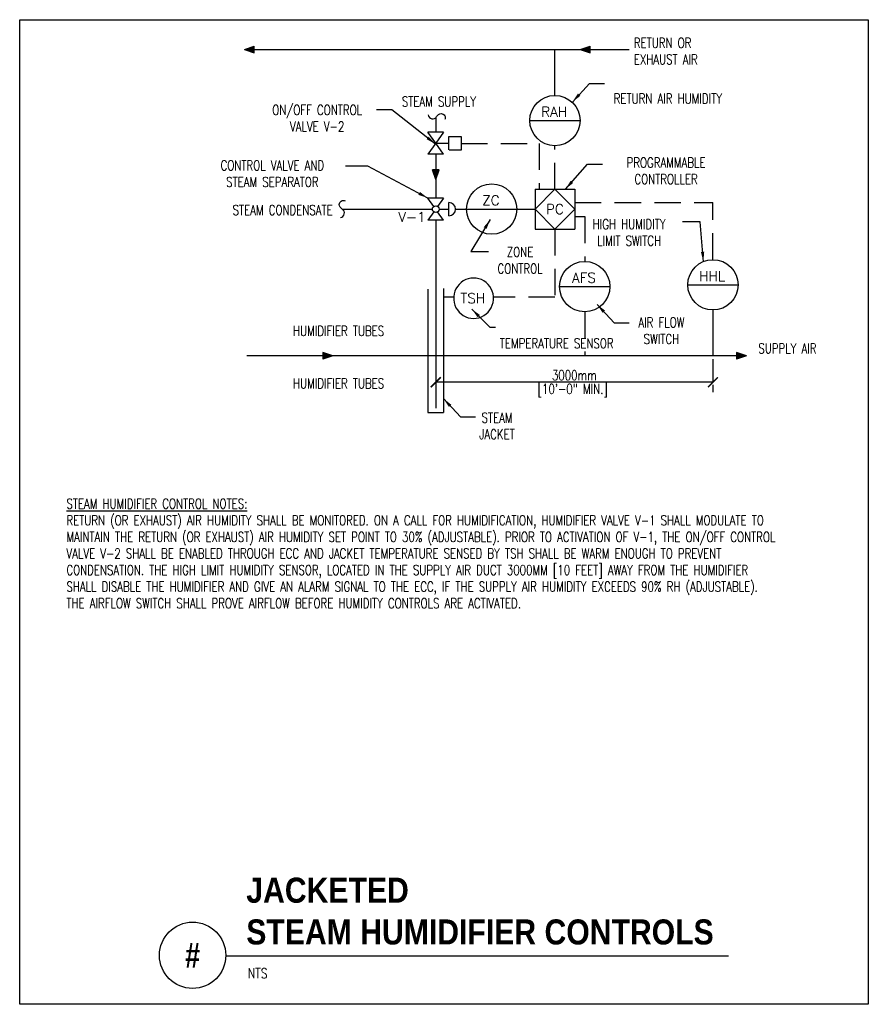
# Model space of a CAD drawing. Header units: inches. Extents: x -0.31 to 7.69, y -2.44 to 6.85.
import ezdxf
from ezdxf.enums import TextEntityAlignment as Align

# ---------------------------------------------------------------- set-up
doc = ezdxf.new("R2010")
doc.units = ezdxf.units.IN
doc.header["$MEASUREMENT"] = 0
doc.header["$PDSIZE"] = -1
doc.linetypes.add('HIDDEN', pattern=[0.375, 0.25, -0.125])
doc.layers.get('Defpoints').update_dxf_attribs({"color": 2})
doc.layers.add('G-ANNO-NPLT', color=7, linetype='Continuous', plot=False)
for name, color, linetype in [('M-DETL-DIMS', 1, 'Continuous'), ('M-DETL-MEDM', 4, 'Continuous'), ('M-DETL-TEXT', 2, 'Continuous'), ('M-DETL-THIN', 2, 'Continuous')]:
    doc.layers.add(name, color=color, linetype=linetype)
doc.styles.add('BOLD', font='bold.shx', dxfattribs={"width": 0.9})
doc.styles.add('Romans', font='romans.shx', dxfattribs={"width": 0.75})
doc.dimstyles.new('VA-Dims', dxfattribs={"dimtxt": 0.09375, "dimasz": 0.09375, "dimexe": 0.09375, "dimexo": 0.03125, "dimgap": 0.02, "dimtad": 1, "dimdec": 5, "dimzin": 0, "dimdsep": 46, "dimlunit": 4, "dimtxsty": 'Romans', "dimblk": 'ARCHTICK', "dimcen": 0.09375, "dimclrd": 256, "dimclre": 256, "dimclrt": 256, "dimadec": 0, "dimazin": 0, "dimtfac": 1, "dimtdec": 5, "dimtofl": 0, "dimtmove": 0, "dimatfit": 3, "dimfxl": 1, "dimfrac": 2, "dimtolj": 1, "dimtzin": 0, "dimlwd": -1, "dimlwe": -1, "dimarcsym": 0})

# ---------------------------------------------------------------- blocks, each defined once
blk = doc.blocks.new('_ArchTick')
at = {"color": 0, "linetype": 'ByBlock', "const_width": 0.15}
blk.add_lwpolyline([(-0.5, -0.5), (0.5, 0.5)], dxfattribs=at)
blk = doc.blocks.new('*D2')
at = {"layer": 'Defpoints', "color": 0, "transparency": 16777216}
for p in [(3.6135, 3.4367), (6.2272, 3.4367), (3.6135, 3.4304)]:
    blk.add_point(p, dxfattribs=at)
at = {"layer": 'M-DETL-DIMS', "transparency": 16777216}
for p, q in [((6.2272, 3.4304), (3.6135, 3.4304)), ((3.6135, 3.4055), (3.6135, 3.3366)), ((6.2272, 3.4055), (6.2272, 3.3366))]:
    blk.add_line(p, q, dxfattribs=at)
at = {"layer": 'M-DETL-DIMS', "transparency": 16777216, "xscale": 0.09375, "yscale": 0.09375, "zscale": 0.09375, "rotation": 180}
blk.add_blockref('_ArchTick', (3.6135, 3.4304), dxfattribs=at)
at = {"layer": 'M-DETL-DIMS', "transparency": 16777216, "xscale": 0.09375, "yscale": 0.09375, "zscale": 0.09375}
blk.add_blockref('_ArchTick', (6.2272, 3.4304), dxfattribs=at)
at = {"layer": 'M-DETL-DIMS', "transparency": 16777216, "insert": (4.9203, 3.4973), "char_height": 0.09375, "attachment_point": 5, "style": 'Romans'}
blk.add_mtext('\\A1;3000mm', dxfattribs=at)

msp = doc.modelspace()

# ---------------------------------------------------------------- hatches: boundary and pattern name
at = {"layer": 'M-DETL-MEDM'}
h = msp.add_hatch(color=256, dxfattribs=at)
h.paths.add_polyline_path([(1.90359, 6.599128), (1.80984, 6.567878), (1.90359, 6.567878)])
h.paths.add_polyline_path([(1.90359, 6.567878), (1.80984, 6.567878), (1.90359, 6.536628)])
h = msp.add_hatch(color=256, dxfattribs=at)
h.paths.add_polyline_path([(5.069842, 6.599128), (4.976092, 6.567878), (5.069842, 6.567878)])
h.paths.add_polyline_path([(5.069842, 6.567878), (4.976092, 6.567878), (5.069842, 6.536628)])
h = msp.add_hatch(color=256, dxfattribs=at)
h.paths.add_polyline_path([(3.582273, 5.435324), (3.613523, 5.341574), (3.613523, 5.435324)])
h.paths.add_polyline_path([(3.613523, 5.435324), (3.613523, 5.341574), (3.644773, 5.435324)])
h = msp.add_hatch(color=256, dxfattribs=at)
h.paths.add_polyline_path([(2.550861, 3.649128), (2.644611, 3.680378), (2.550861, 3.680378)])
h.paths.add_polyline_path([(2.550861, 3.680378), (2.644611, 3.680378), (2.550861, 3.711628)])
h = msp.add_hatch(color=256, dxfattribs=at)
h.paths.add_polyline_path([(6.449799, 3.649128), (6.543549, 3.680378), (6.449799, 3.680378)])
h.paths.add_polyline_path([(6.449799, 3.680378), (6.543549, 3.680378), (6.449799, 3.711628)])

# ---------------------------------------------------------------- linework, layer by layer
at = {"layer": 'G-ANNO-NPLT', "color": 6}
msp.add_lwpolyline([(-0.308231, 6.849755), (7.691688, 6.849755), (7.691688, -2.43508), (-0.308231, -2.43508)], close=True, dxfattribs=at)
at = {"layer": 'M-DETL-DIMS'}
msp.add_line((6.226218, 3.649128), (6.226218, 3.430378), dxfattribs=at)
at = {"layer": 'M-DETL-MEDM'}
for p, q in [((1.80984, 6.567878), (1.90359, 6.599128)), ((1.90359, 6.536628), (1.90359, 6.599128)), ((4.976092, 6.567878), (5.069842, 6.599128)), ((5.069842, 6.536628), (5.069842, 6.599128)), ((1.80984, 6.567878), (5.43694, 6.567878)), ((1.80984, 6.567878), (1.90359, 6.536628)), ((4.737415, 6.135963), (4.737415, 6.567878)), ((4.976092, 6.567878), (5.069842, 6.536628)), ((3.613523, 5.927873), (3.613523, 5.788491)), ((4.500248, 5.898795), (4.974583, 5.898795)), ((3.613523, 5.684324), (3.540606, 5.788491)), ((3.686439, 5.788491), (3.540606, 5.788491)), ((3.686439, 5.788491), (3.613523, 5.684324)), ((3.613523, 5.684324), (3.540606, 5.580158)), ((3.686439, 5.580158), (3.613523, 5.684324)), ((3.613523, 5.684324), (3.738523, 5.684324)), ((3.738523, 5.621824), (3.738523, 5.746824)), ((3.738523, 5.746824), (3.852318, 5.746824)), ((3.852318, 5.746824), (3.852318, 5.619995)), ((3.686439, 5.580158), (3.540606, 5.580158)), ((3.613523, 5.580158), (3.613523, 5.167461)), ((3.852318, 5.619995), (3.741266, 5.619995)), ((3.644773, 5.435324), (3.582273, 5.435324)), ((3.613523, 5.341574), (3.582273, 5.435324)), ((3.613523, 5.341574), (3.644773, 5.435324)), ((4.549915, 5.250795), (4.924915, 5.250795)), ((4.549915, 5.250795), (4.549915, 4.875795)), ((4.737415, 5.250795), (4.549915, 5.063295)), ((4.924915, 5.063295), (4.737415, 5.250795)), ((4.924915, 5.250795), (4.924915, 4.875795)), ((3.595602, 5.088896), (3.540606, 5.167461)), ((3.686439, 5.167461), (3.540606, 5.167461)), ((3.686439, 5.167461), (3.631443, 5.088896)), ((3.738523, 5.000795), (3.738523, 5.125795)), ((2.732539, 5.063295), (3.582273, 5.063295)), ((3.595602, 5.037694), (3.540606, 4.959128)), ((3.686439, 4.959128), (3.631443, 5.037694)), ((3.644773, 5.063295), (3.738523, 5.063295)), ((3.801023, 5.063295), (4.003387, 5.063295)), ((3.904052, 5.063295), (4.378387, 5.063295)), ((4.378387, 5.063295), (4.549915, 5.063295)), ((4.549915, 5.063295), (4.737415, 4.875795)), ((4.737415, 4.875795), (4.924915, 5.063295)), ((3.686439, 4.959128), (3.540606, 4.959128)), ((3.613523, 4.959128), (3.613523, 3.186737)), ((4.549915, 4.875795), (4.924915, 4.875795)), ((3.540766, 4.308014), (3.540766, 3.14446)), ((3.686279, 4.313998), (3.686279, 3.14446)), ((4.780872, 4.33318), (5.255207, 4.33318)), ((5.989787, 4.34946), (6.464122, 4.34946)), ((6.226954, 4.112293), (6.226954, 3.680378)), ((6.543549, 3.680378), (1.833686, 3.680378)), ((2.550861, 3.711628), (2.550861, 3.649128)), ((2.644611, 3.680378), (2.550861, 3.711628)), ((2.644611, 3.680378), (2.550861, 3.649128)), ((6.449799, 3.711628), (6.449799, 3.649128)), ((6.543549, 3.680378), (6.449799, 3.711628)), ((6.543549, 3.680378), (6.449799, 3.649128)), ((3.540766, 3.14446), (3.686279, 3.14446))]:
    msp.add_line(p, q, dxfattribs=at)
at = {"layer": 'M-DETL-MEDM', "linetype": 'HIDDEN'}
for p, q in [((3.852318, 5.68341), (4.58856, 5.68341)), ((4.58856, 5.68341), (4.58856, 5.253247)), ((4.737415, 5.250795), (4.737415, 5.661628)), ((4.924915, 5.126691), (6.226954, 5.126691)), ((6.226954, 4.586628), (6.226954, 5.126691)), ((4.924915, 4.992887), (5.018039, 4.992887)), ((5.018039, 4.992887), (5.018039, 4.570348)), ((4.737415, 4.875795), (4.737415, 4.234723)), ((3.78376, 4.232919), (3.686279, 4.232919)), ((4.737415, 4.234723), (4.160804, 4.234723)), ((5.018039, 4.096013), (5.018039, 3.680378))]:
    msp.add_line(p, q, dxfattribs=at)
at = {"layer": 'M-DETL-MEDM'}
for points, format in [([(3.542917, 5.952188, 0.706385), (3.621961, 5.935478), (3.621961, 5.935478, -0.26136118), (3.665957, 5.963878), (3.665957, 5.963878, -0.54026482), (3.699752, 5.907099)], "xyb"), ([(2.71583, 4.984251, 0.706385), (2.732539, 5.063295), (2.732539, 5.063295, -0.26136118), (2.70414, 5.107291), (2.70414, 5.107291, -0.54026482), (2.760918, 5.141085)], "xyb"), ([(3.506162, 4.067916, 0, 0.039063, 0), (3.388974, 4.067916, 0, 0, 0), (3.172534, 4.067916, 0, 0, 0)], "xyseb"), ([(3.506162, 3.791805, 0, 0.039063, 0), (3.388974, 3.791805, 0, 0, 0), (3.172534, 3.791805, 0, 0, 0)], "xyseb"), ([(3.506162, 3.514674, 0, 0.039063, 0), (3.388974, 3.514674, 0, 0, 0), (3.172534, 3.514674, 0, 0, 0)], "xyseb"), ([(3.506162, 3.259761, 0, 0.039063, 0), (3.388974, 3.259761, 0, 0, 0), (3.172534, 3.259761, 0, 0, 0)], "xyseb")]:
    msp.add_lwpolyline(points, format=format, dxfattribs=at)
for centre, radius in [((4.737415, 5.898795), 0.237168), ((4.14122, 5.063295), 0.237168), ((3.613523, 5.063295), 0.03125), ((5.018039, 4.33318), 0.237168), ((6.226954, 4.34946), 0.237168)]:
    msp.add_circle(centre, radius, dxfattribs=at)
for centre, radius, start, end in [((3.738523, 5.063295), 0.0625, 270, 90), ((3.97085, 4.226115), 0.1875, 356.2124094, 183.7875906), ((3.97085, 4.220533), 0.1875, 176.2124094, 3.7875906)]:
    msp.add_arc(centre, radius, start, end, dxfattribs=at)
at = {"layer": 'M-DETL-TEXT'}
msp.add_line((1.634198, -1.977846), (6.374298, -1.977846), dxfattribs=at)
msp.add_circle((1.321698, -1.972925), 0.312539, dxfattribs=at)

# ---------------------------------------------------------------- texts
at = {"layer": 'M-DETL-DIMS', "insert": (4.905352, 3.414753), "char_height": 0.09375, "width": 1.8999, "attachment_point": 2, "style": 'Romans'}
msp.add_mtext('[10\'-0" MIN.]', dxfattribs=at)
at = {"layer": 'M-DETL-TEXT', "style": 'Romans'}
for s, p in [('RAH', (4.730206, 5.981648)), ('ZC', (4.13401, 5.146147)), ('PC', (4.737415, 5.063295)), ('V-1', (3.389352, 4.989126)), ('AFS', (5.01083, 4.416033)), ('HHL', (6.219744, 4.432313)), ('TSH', (3.963641, 4.223475))]:
    msp.add_text(s, height=0.09375, dxfattribs=at).set_placement(p, align=Align.MIDDLE_CENTER)
at = {"layer": 'M-DETL-TEXT', "style": 'BOLD', "width": 0.8}
msp.add_text('#', height=0.23622, dxfattribs=at).set_placement((1.321698, -1.972925), align=Align.MIDDLE)
at = {"layer": 'M-DETL-TEXT', "style": 'Romans', "width": 0.8}
msp.add_text('NTS', height=0.09375, dxfattribs=at).set_placement((1.84177, -2.189564))
at = {"layer": 'M-DETL-TEXT'}
for s, insert, char_height, width, attachment_point, style in [('RETURN OR EXHAUST AIR', (5.481354, 6.678104), 0.09375, 1.0331149, 1, 'Romans'), ('RETURN AIR HUMIDITY', (5.802018, 6.059208), 0.09375, 1.11280331, 8, 'Romans'), ('ON/OFF CONTROL\\PVALVE V-2', (2.495959, 5.795645), 0.09375, 0.9617958, 8, 'Romans'), ('STEAM SUPPLY', (3.644158, 6.031311), 0.09375, 0.88025994, 8, 'Romans'), ('CONTROL VALVE AND STEAM SEPARATOR', (2.073938, 5.272457), 0.09375, 1.11280331, 8, 'Romans'), ('PROGRAMMABLE\\PCONTROLLER', (5.785061, 5.299261), 0.09375, 1.11280331, 8, 'Romans'), ('STEAM CONDENSATE ', (2.170557, 5.007673), 0.09375, 1.11280331, 8, 'Romans'), ('HIGH HUMIDITY \\PLIMIT SWITCH', (5.436927, 4.718109), 0.09375, 0.88437429, 8, 'Romans'), ('ZONE CONTROL', (4.408831, 4.455908), 0.09375, 0.49630395, 8, 'Romans'), ('AIR FLOW \\PSWITCH', (5.741289, 3.791728), 0.09375, 0.54703938, 8, 'Romans'), ('TEMPERATURE SENSOR', (4.75382, 3.750837), 0.09375, 1.11280331, 8, 'Romans'), ('HUMIDIFIER TUBES', (2.268465, 3.962153), 0.09375, 2.36469378, 1, 'Romans'), ('SUPPLY AIR', (6.655394, 3.796771), 0.09375, 0.80803571, 1, 'Romans'), ('HUMIDIFIER TUBES', (2.268465, 3.466485), 0.09375, 2.36469378, 1, 'Romans'), ('STEAM \\PJACKET', (4.191965, 2.893409), 0.09375, 1.11280331, 8, 'Romans'), ('{\\LSTEAM HUMIDIFIER CONTROL NOTES:}\\PRETURN (OR EXHAUST) AIR HUMIDITY SHALL BE MONITORED. ON A CALL FOR HUMIDIFICATION, HUMIDIFIER VALVE V-1 SHALL MODULATE TO MAINTAIN THE RETURN (OR EXHAUST) AIR HUMIDITY SET POINT TO 30% (ADJUSTABLE). PRIOR TO ACTIVATION OF V-1, THE ON/OFF CONTROL VALVE V-2 SHALL BE ENABLED THROUGH ECC AND JACKET TEMPERATURE SENSED BY TSH SHALL BE WARM ENOUGH TO PREVENT CONDENSATION. THE HIGH LIMIT HUMIDITY SENSOR, LOCATED IN THE SUPPLY AIR DUCT 3000MM [10 FEET] AWAY FROM THE HUMIDIFIER SHALL DISABLE THE HUMIDIFIER AND GIVE AN ALARM SIGNAL TO THE ECC, IF THE SUPPLY AIR HUMIDITY EXCEEDS 90% RH (ADJUSTABLE). THE AIRFLOW SWITCH SHALL PROVE AIRFLOW BEFORE HUMIDITY CONTROLS ARE ACTIVATED.', (0.132089, 2.33187), 0.09375, 7.26921422, 1, 'Romans'), ('JACKETED\\PSTEAM HUMIDIFIER CONTROLS', (1.827864, -1.240776), 0.23622047, 5.52771466, 1, 'BOLD')]:
    msp.add_mtext(s, dxfattribs=dict(at, insert=insert, char_height=char_height, width=width, attachment_point=attachment_point, style=style))

# ---------------------------------------------------------------- dimensions: what is measured, and where the dimension line sits
at = {"layer": 'M-DETL-DIMS'}
dim = msp.add_linear_dim(base=(3.613523, 3.430378), p1=(6.227158, 3.436737), p2=(3.613523, 3.436737), text='3000mm', dimstyle='VA-Dims', override={"dimpost": '\\X'}, dxfattribs=at)
dim.commit()
dim.dimension.update_dxf_attribs({"geometry": '*D2', "text_midpoint": (4.92034, 3.497253)})

# ---------------------------------------------------------------- leaders
at = {"layer": 'M-DETL-THIN'}
for points in [[(4.902245, 6.073554), (5.062283, 6.247317), (5.204439, 6.247317)], [(3.610887, 5.677308), (3.198611, 6.000799), (3.056455, 6.000799)], [(4.835653, 5.250795), (5.045325, 5.48737), (5.187481, 5.48737)], [(3.540606, 5.167461), (2.974665, 5.468214), (2.761661, 5.468214)], [(4.127995, 4.965337), (3.945187, 4.664942), (4.110848, 4.664942)], [(6.137072, 4.566834), (6.106483, 4.944023), (5.938548, 4.944023)], [(3.95343, 4.120599), (4.123096, 3.950621), (4.177789, 3.950621)], [(5.13525, 4.164606), (5.295288, 3.990844), (5.437444, 3.990844)], [(3.686279, 3.276996), (3.846317, 3.103233), (3.988473, 3.103233)]]:
    msp.add_leader(points, dimstyle='VA-Dims', dxfattribs=at)

doc.saveas('drawing.dxf')
